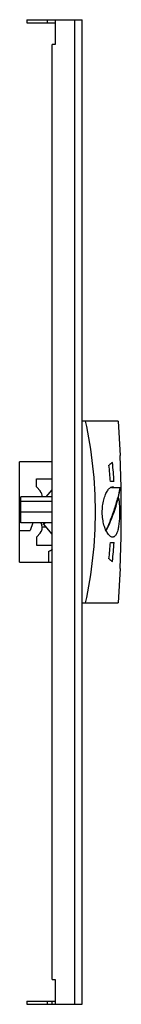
# Model space of a CAD drawing. Header units: millimetres. Extents: x 95 to 121, y 24 to 273.
import ezdxf

# ---------------------------------------------------------------- set-up
doc = ezdxf.new("R2010")
doc.units = ezdxf.units.MM
doc.header["$LTSCALE"] = 19.330638
doc.layers.get('0').update_dxf_attribs({"linetype": 'CONTINUOUS'})

msp = doc.modelspace()

# ---------------------------------------------------------------- linework, layer by layer
at = {"color": 7}
for p, q in [((96.63, 273.14), (96.63, 272.34)), ((96.63, 273.14), (110.63, 273.14)), ((96.63, 272.34), (103.83, 272.34)), ((101.78, 273.14), (101.78, 272.34)), ((103.83, 273.14), (103.83, 266.84)), ((108.82, 24.14), (108.82, 273.14)), ((110.63, 24.14), (110.63, 273.14)), ((103.03, 30.44), (103.03, 266.84)), ((103.83, 266.84), (103.03, 266.84)), ((119.74, 171.64), (110.63, 171.64)), ((119.74, 171.64), (120.29, 162.93)), ((120.58, 154.96), (120.29, 162.93)), ((94.83, 135.94), (94.83, 161.34)), ((103.03, 161.34), (94.83, 161.34)), ((99.13, 155.03), (99.13, 157.04)), ((99.13, 157.04), (103.03, 157.04)), ((99.13, 155.03), (100.07, 153.92)), ((118.73, 156.32), (117.81, 156.33)), ((120.29, 154.74), (118.11, 154.76)), ((119.66, 151.74), (120.29, 154.74)), ((120.58, 142.32), (120.58, 154.96)), ((95.13, 145.89), (95.13, 152.49)), ((103.03, 152.49), (95.13, 152.49)), ((101.56, 152.49), (103.03, 154.25)), ((103.03, 151.33), (95.13, 151.33)), ((119.66, 151.74), (119.66, 151.74)), ((95.13, 148.64), (103.03, 148.64)), ((103.03, 145.89), (95.13, 145.89)), ((98.21, 145.89), (97.5, 143.94)), ((100.21, 145.89), (100.41, 145.32)), ((101.56, 144.79), (100.51, 144.79)), ((100.84, 145.64), (101.38, 145.89)), ((103.03, 143.03), (100.84, 145.64)), ((116.78, 143.92), (117.56, 145.54)), ((117.56, 145.54), (117.55, 145.54)), ((94.83, 143.94), (97.5, 143.94)), ((100.07, 143.35), (99.13, 142.24)), ((99.13, 142.24), (99.13, 140.24)), ((120.29, 134.34), (120.58, 142.32)), ((99.13, 140.24), (103.03, 140.24)), ((117.81, 140.94), (118.73, 140.95)), ((102.14, 138.69), (102.14, 135.94)), ((94.83, 135.94), (103.03, 135.94)), ((120.29, 134.34), (119.74, 125.64)), ((110.63, 125.64), (119.74, 125.64)), ((103.03, 30.44), (103.83, 30.44)), ((103.83, 30.44), (103.83, 24.14)), ((96.63, 24.94), (103.83, 24.94)), ((96.63, 24.94), (96.63, 24.14)), ((101.78, 24.94), (101.78, 24.14)), ((103.03, 24.14), (103.03, 24.94)), ((96.63, 24.14), (110.63, 24.14))]:
    msp.add_line(p, q, dxfattribs=at)
for centre, radius, start, end in [((122.14, 154.94), 7.25, 121.4685, 130.2345), ((7.42, 148.91), 110.64, 3.8454, 5.9996), ((-7.42, 148.89), 126.36, 3.3731, 5.557), ((98.53, 152.64), 2, 355.6978, 40), ((73.48, 164.55), 47.83, 344.5805, 345.0727), ((106.65, 150.14), 13.4, 7.689, 10.0579), ((80.11, 161.69), 40.78, 336.6653, 345.8728), ((80.23, 161.65), 40.66, 336.6509, 345.8872), ((69.48, 165.66), 51.98, 340.8806, 344.5678), ((61.93, 168.24), 59.96, 337.708, 340.9161), ((98.53, 144.64), 2, 320, 20), ((56.37, 170.47), 65.95, 336.1052, 337.7468), ((121.54, 146.19), 5.34, 209.1574, 211.0225), ((7.42, 148.36), 110.64, 354.0006, 356.1546), ((-7.42, 148.39), 126.37, 354.4431, 356.627), ((101.24, 141.34), 2.8, 288.7493, 312.9278), ((122.14, 142.33), 7.25, 229.7655, 238.5315)]:
    msp.add_arc(centre, radius, start, end, dxfattribs=at)
for points, knots in [([(111.42, 171.64), (112.27, 167.88), (113.52, 160.24), (114.13, 148.64), (113.52, 137.04), (112.27, 129.4), (111.42, 125.64)], [0, 0, 0, 0, 0.249478, 0.5, 0.750522, 1, 1, 1, 1]), ([(116.29, 144.98), (116.14, 145.45), (115.9, 146.48), (115.73, 148.09), (115.77, 149.75), (116, 151.31), (116.39, 152.68), (116.89, 153.77), (117.44, 154.54), (117.9, 154.88), (118.12, 154.94)], [0, 0, 0, 0, 0.140388, 0.294213, 0.451595, 0.601723, 0.735679, 0.847766, 0.935418, 1, 1, 1, 1]), ([(118.12, 154.94), (118.15, 154.95), (118.23, 154.97), (118.31, 154.98), (118.37, 154.98)], [0, 0, 0, 0, 0.258497, 1, 1, 1, 1]), ([(120.29, 154.74), (120.29, 154.75), (120.27, 154.63), (120.25, 154.57), (120.2, 154.32), (120.14, 154.05), (120.06, 153.68), (119.91, 153.07), (119.79, 152.57), (119.7, 152.23)], [0, 0, 0, 0, 0.017001, 0.067568, 0.15098, 0.266058, 0.41086, 0.583327, 1, 1, 1, 1]), ([(119.93, 151.93), (119.95, 151.82), (120, 151.36), (120.04, 150.9), (120.07, 150.55)], [0, 0, 0, 0, 0.239624, 1, 1, 1, 1]), ([(120.07, 150.55), (120.1, 150.06), (120.14, 149.06), (120.12, 147.58), (120.04, 146.16), (119.88, 144.88), (119.64, 143.81), (119.36, 143.08), (119.08, 142.66), (118.86, 142.45), (118.62, 142.32), (118.45, 142.29), (118.37, 142.29)], [0, 0, 0, 0, 0.167397, 0.337512, 0.500753, 0.648223, 0.772766, 0.870395, 0.909385, 0.942788, 0.972224, 1, 1, 1, 1]), ([(116.88, 143.59), (116.82, 143.69), (116.59, 144.14), (116.41, 144.61), (116.29, 144.98)], [0, 0, 0, 0, 0.228268, 1, 1, 1, 1]), ([(118.37, 142.29), (118.12, 142.29), (117.71, 142.51), (117.28, 142.96), (117.07, 143.27), (116.97, 143.44)], [0, 0, 0, 0, 0.406882, 0.677613, 1, 1, 1, 1])]:
    msp.add_open_spline(points, degree=3, knots=knots, dxfattribs=at)
msp.add_open_spline([(118.37, 154.98), (118.45, 154.98), (118.54, 154.97), (118.61, 154.94)], degree=3, dxfattribs=at)

doc.saveas('drawing.dxf')
